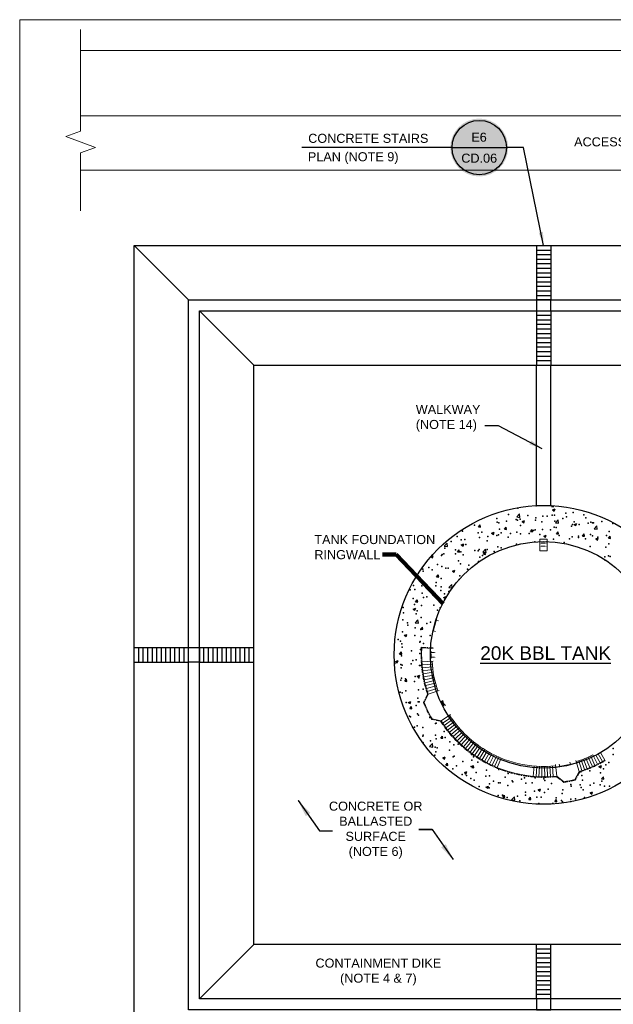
# Model space of a CAD drawing. Header units: feet. Extents: x -24674 to -17474, y 22058 to 26978.
# Tile 2 of 4: x -24674 to -22708, y 23716 to 26978. Entities that reach past the tile are written whole.
import ezdxf
from ezdxf.enums import TextEntityAlignment as Align

# ---------------------------------------------------------------- set-up
doc = ezdxf.new("R2010")
doc.units = ezdxf.units.FT
doc.header["$MEASUREMENT"] = 0
doc.linetypes.add('CENTER', pattern=[24, 15, -3, 3, -3])
doc.linetypes.add('HIDDEN', pattern=[0.375, 0.25, -0.125])
for name, color, linetype, lineweight in [('C-FUEL-BERM', 5, 'Continuous', 30), ('C-PVMT-CONC', 2, 'Continuous', 25), ('C-SITE-STRS', 5, 'Continuous', 30), ('G-ANNO-MASK', 1, 'Continuous', 0), ('G-ANNO-NOTE', 4, 'Continuous', 30), ('M-DETL LGHT', 3, 'Continuous', 0), ('M-DETL-LGHT', 3, 'Continuous', 0), ('M-FNCE', 4, 'BARBWIRE_1', 0), ('M-ROAD', 3, 'Continuous', 0)]:
    doc.layers.add(name, color=color, linetype=linetype, lineweight=lineweight)
doc.layers.add('G-ANNO-NPLT', color=2, linetype='Continuous', lineweight=0, plot=False)
doc.styles.add("AEC_AC_55Text-LeftTop_1_20'", font='arial.ttf', dxfattribs={"height": 30})
doc.styles.add("AEC_AC_56Text-LeftTop_1_30'", font='arial.ttf', dxfattribs={"height": 45})
doc.styles.add('Arial', font='arial.ttf')
doc.styles.add('Style-Arial', font='arial.ttf')
doc.styles.add('Style-romans', font='romans.shx')
doc.styles.add('TEXT', font='arial.ttf', dxfattribs={"height": 30})
doc.linetypes.add('BARBWIRE_1', pattern='A,12,-1.2,["X",Style-romans,S=0.9,R=0,X=-0.3,Y=-0.45],-1.2', length=14.4)
doc.dimstyles.new("AEC_AC_55_Notes_1_20'", dxfattribs={"dimtxt": 30, "dimasz": 45, "dimexe": 15, "dimexo": 15, "dimgap": 15, "dimtad": 1, "dimjust": 1, "dimdec": 3, "dimzin": 15, "dimdsep": 46, "dimlunit": 5, "dimtxsty": "AEC_AC_55Text-LeftTop_1_20'", "dimcen": 0.09, "dimclrd": 256, "dimclre": 256, "dimazin": 2, "dimtfac": 0.7, "dimtdec": 3, "dimtmove": 1, "dimatfit": 1, "dimfxl": 1, "dimfrac": 1, "dimtolj": 1, "dimtzin": 15, "dimlwd": 30, "dimlwe": 30, "dimarcsym": 0})
doc.dimstyles.new('ARIAL', dxfattribs={"dimtxt": 0.125, "dimasz": 0.125, "dimexe": 0.0625, "dimexo": 0.0625, "dimgap": 0.0625, "dimtad": 1, "dimtoh": 1, "dimdec": 4, "dimzin": 3, "dimdsep": 46, "dimlunit": 4, "dimtxsty": 'Arial', "dimcen": 0.0625, "dimclrd": 30, "dimclre": 30, "dimclrt": 256, "dimadec": 0, "dimazin": 0, "dimtfac": 1, "dimtdec": 4, "dimtmove": 2, "dimatfit": 3, "dimfxl": 1, "dimtolj": 1, "dimtzin": 0, "dimlwd": -1, "dimlwe": -1, "dimarcsym": 1})
doc.dimstyles.new('USACE ARROW DIM SET', dxfattribs={"dimtxt": 30, "dimasz": 56.4, "dimexe": 15, "dimexo": 15, "dimgap": 15, "dimtad": 1, "dimzin": 15, "dimdsep": 46, "dimtxsty": 'TEXT', "dimcen": 1.08, "dimclrd": 256, "dimclre": 256, "dimazin": 2, "dimtfac": 1, "dimtmove": 1, "dimatfit": 3, "dimfxl": 1, "dimfrac": 1, "dimtzin": 15, "dimlwd": 0, "dimlwe": -1, "dimarcsym": 0})

# ---------------------------------------------------------------- blocks, each defined once
blk = doc.blocks.new('*U107')
at = {"layer": 'C-SITE-STRS'}
for p, q in [((-24, 90, 0), (-24, -90, 0)), ((-24, 90, 0), (24, 90, 0)), ((-24, 75, 0), (24, 75, 0)), ((24, 90, 0), (24, -90, 0)), ((-24, 60, 0), (24, 60, 0)), ((-24, 45, 0), (24, 45, 0)), ((-24, 30, 0), (24, 30, 0)), ((-24, 15, 0), (24, 15, 0)), ((-24, 0, 0), (24, 0, 0)), ((-24, -15, 0), (24, -15, 0)), ((-24, -30, 0), (24, -30, 0)), ((-24, -45, 0), (24, -45, 0)), ((-24, -60, 0), (24, -60, 0)), ((-24, -75, 0), (24, -75, 0)), ((-24, -90, 0), (24, -90, 0))]:
    blk.add_line(p, q, dxfattribs=at)
blk = doc.blocks.new('*U118')
at = {"true_color": 0xffffff}
h = blk.add_hatch(color=7, dxfattribs=at)
h.dxf.hatch_style = 1
edge = h.paths.add_edge_path()
edge.add_arc((0, 0), 0.4, 0, 360)
blk.add_line((-0.375, 0), (0.375, 0))
blk.add_circle((0, 0), 0.375)
at = {"layer": 'G-ANNO-NOTE'}
blk.add_line((-0.375, 0), (-2.45, 0), dxfattribs=at)
at = {"style": 'Arial'}
blk.add_attdef('LEFTTITLE', text='', height=0.125, dxfattribs=at).set_placement((-2.352, 0.063), align=Align.BOTTOM_LEFT)
for tag, p in [('DETAIL_001', (-0.106, 0.08)), ('2REFSHEET_001', (-0.232, -0.209))]:
    blk.add_attdef(tag, p, '', height=0.125, dxfattribs=at)
blk.add_attdef('LEFTTITLE2', text='', height=0.125, dxfattribs=at).set_placement((-2.352, -0.062), align=Align.TOP_LEFT)
at = {"layer": 'G-ANNO-NOTE'}
blk.add_leader([(0.888, -1.353), (0.61, 0), (0.375, 0)], dimstyle='ARIAL', override={"dimscale": 1, "dimasz": 0.1875, "dimgap": 0.0625, "dimtad": 0, "dimclrd": 4}, dxfattribs=at)

msp = doc.modelspace()

# ---------------------------------------------------------------- linework, layer by layer
at = {"layer": 'C-FUEL-BERM'}
for p, q in [((-24114.735, 26049.965, 66.892), (-24294.735, 26229.965, 66.892)), ((-24078.735, 26013.965, 66.892), (-23898.735, 25833.965, 66.892)), ((-22962.735, 25368.383, 66.892), (-22962.735, 25833.965, 66.892)), ((-22914.735, 25368.383, 66.892), (-22914.735, 25833.965, 66.892)), ((-24078.735, 23733.965, 66.892), (-23898.735, 23913.965, 66.892))]:
    msp.add_line(p, q, dxfattribs=at)
for points in [[(-24294.735, 26229.965, 66.892), (-21582.735, 26229.965, 66.892), (-21582.735, 23517.965, 66.892), (-24294.735, 23517.965, 66.892)], [(-24114.735, 26049.965, 66.892), (-21762.735, 26049.965, 66.892), (-21762.735, 23697.965, 66.892), (-24114.735, 23697.965, 66.892)], [(-24078.735, 26013.965, 66.892), (-21798.735, 26013.965, 66.892), (-21798.735, 23733.965, 66.892), (-24078.735, 23733.965, 66.892)], [(-23898.735, 25833.965, 66.892), (-21978.735, 25833.965, 66.892), (-21978.735, 23913.965, 66.892), (-23898.735, 23913.965, 66.892)]]:
    msp.add_3dface(points, dxfattribs=at)
at = {"layer": 'C-PVMT-CONC'}
for p, q in [((-22912.992, 25365.314, 66.892), (-22910.6, 25368.164, 66.892)), ((-22912.992, 25365.314, 66.892), (-22905.819, 25364.687, 66.892)), ((-22909.183, 25354.471, 66.892), (-22900.781, 25357.696, 66.892)), ((-22909.183, 25354.471, 66.892), (-22903.214, 25350.444, 66.892)), ((-22905.819, 25364.687, 66.892), (-22906.414, 25367.908, 66.892)), ((-22903.214, 25350.444, 66.892), (-22900.781, 25357.696, 66.892)), ((-23027.822, 25331.14, 66.892), (-23018.475, 25340.881, 66.892)), ((-23027.822, 25331.139, 66.892), (-23017.149, 25329.484, 66.892)), ((-23017.149, 25329.484, 66.892), (-23018.475, 25340.881, 66.892)), ((-23010.01, 25315.767, 66.892), (-23001.608, 25318.992, 66.892)), ((-23010.01, 25315.767, 66.892), (-23004.041, 25311.741, 66.892)), ((-23004.041, 25311.741, 66.892), (-23001.608, 25318.992, 66.892)), ((-22899.753, 25311.277, 66.892), (-22890.406, 25321.018, 66.892)), ((-22889.08, 25309.622, 66.892), (-22890.406, 25321.018, 66.892)), ((-23154.555, 25297.642, 66.892), (-23148.77, 25304.537, 66.892)), ((-23154.555, 25297.642, 66.892), (-23147.383, 25297.015, 66.892)), ((-23147.383, 25297.015, 66.892), (-23148.77, 25304.537, 66.892)), ((-23068.484, 25290.112, 66.892), (-23062.699, 25297.006, 66.892)), ((-23068.484, 25290.112, 66.892), (-23061.312, 25289.484, 66.892)), ((-23061.312, 25289.484, 66.892), (-23062.699, 25297.006, 66.892)), ((-22982.413, 25282.582, 66.892), (-22976.628, 25289.476, 66.892)), ((-22982.413, 25282.582, 66.892), (-22975.24, 25281.954, 66.892)), ((-22975.24, 25281.954, 66.892), (-22976.628, 25289.476, 66.892)), ((-22899.753, 25311.277, 66.892), (-22889.08, 25309.622, 66.892)), ((-22896.342, 25275.051, 66.892), (-22890.557, 25281.946, 66.892)), ((-22889.169, 25274.424, 66.892), (-22890.557, 25281.946, 66.892)), ((-22837.555, 25306.156, 66.892), (-22829.152, 25309.382, 66.892)), ((-22837.555, 25306.156, 66.892), (-22831.585, 25302.13, 66.892)), ((-22831.585, 25302.13, 66.892), (-22829.152, 25309.382, 66.892)), ((-22771.684, 25291.415, 66.892), (-22762.337, 25301.156, 66.892)), ((-22771.684, 25291.415, 66.892), (-22761.011, 25289.759, 66.892)), ((-22761.011, 25289.759, 66.892), (-22762.337, 25301.156, 66.892)), ((-23110.837, 25277.063, 66.892), (-23102.435, 25280.288, 66.892)), ((-23110.837, 25277.063, 66.892), (-23104.868, 25273.037, 66.892)), ((-23104.868, 25273.037, 66.892), (-23102.435, 25280.288, 66.892)), ((-22938.381, 25267.453, 66.892), (-22929.979, 25270.678, 66.892)), ((-22938.381, 25267.453, 66.892), (-22932.412, 25263.426, 66.892)), ((-22932.412, 25263.426, 66.892), (-22929.979, 25270.678, 66.892)), ((-22896.342, 25275.051, 66.892), (-22889.169, 25274.424, 66.892)), ((-22810.271, 25267.521, 66.892), (-22804.485, 25274.416, 66.892)), ((-22810.271, 25267.521, 66.892), (-22803.098, 25266.894, 66.892)), ((-22803.098, 25266.894, 66.892), (-22804.485, 25274.416, 66.892)), ((-22765.926, 25257.842, 66.892), (-22757.523, 25261.067, 66.892)), ((-22765.926, 25257.842, 66.892), (-22759.957, 25253.816, 66.892)), ((-22759.957, 25253.816, 66.892), (-22757.523, 25261.067, 66.892)), ((-22724.199, 25259.991, 66.892), (-22718.414, 25266.885, 66.892)), ((-22724.199, 25259.991, 66.892), (-22717.027, 25259.363, 66.892)), ((-22717.027, 25259.363, 66.892), (-22718.414, 25266.885, 66.892)), ((-23268.05, 25234.108, 66.892), (-23258.703, 25243.849, 66.892)), ((-23268.05, 25234.108, 66.892), (-23257.378, 25232.452, 66.892)), ((-23257.378, 25232.452, 66.892), (-23258.703, 25243.849, 66.892)), ((-23223.977, 25214.909, 66.892), (-23218.191, 25221.804, 66.892)), ((-23216.804, 25214.282, 66.892), (-23218.191, 25221.804, 66.892)), ((-23211.663, 25238.359, 66.892), (-23203.261, 25241.585, 66.892)), ((-23211.663, 25238.359, 66.892), (-23205.694, 25234.333, 66.892)), ((-23205.694, 25234.333, 66.892), (-23203.261, 25241.585, 66.892)), ((-23139.981, 25214.245, 66.892), (-23130.634, 25223.986, 66.892)), ((-23129.309, 25212.59, 66.892), (-23130.635, 25223.986, 66.892)), ((-23311.864, 25199.233, 66.892), (-23306.521, 25195.629, 66.892)), ((-23310.993, 25200.23, 66.892), (-23304.088, 25202.881, 66.892)), ((-23306.521, 25195.629, 66.892), (-23304.088, 25202.881, 66.892)), ((-23223.977, 25214.909, 66.892), (-23216.804, 25214.282, 66.892)), ((-23139.981, 25214.245, 66.892), (-23129.309, 25212.59, 66.892)), ((-23137.905, 25207.379, 66.892), (-23132.12, 25214.274, 66.892)), ((-23137.905, 25207.379, 66.892), (-23130.733, 25206.752, 66.892)), ((-23130.733, 25206.752, 66.892), (-23132.12, 25214.274, 66.892)), ((-23240.861, 25151.341, 66.892), (-23232.459, 25154.567, 66.892)), ((-23240.861, 25151.341, 66.892), (-23234.892, 25147.315, 66.892)), ((-23234.892, 25147.315, 66.892), (-23232.459, 25154.567, 66.892)), ((-23293.398, 25132.177, 66.892), (-23287.612, 25139.071, 66.892)), ((-23293.398, 25132.177, 66.892), (-23286.225, 25131.549, 66.892)), ((-23286.225, 25131.549, 66.892), (-23287.612, 25139.071, 66.892)), ((-23370.675, 25115.735, 66.892), (-23369.537, 25115.558, 66.892)), ((-23369.537, 25115.558, 66.892), (-23369.749, 25117.382, 66.892)), ((-23341.688, 25112.638, 66.892), (-23333.286, 25115.863, 66.892)), ((-23341.688, 25112.638, 66.892), (-23335.719, 25108.611, 66.892)), ((-23335.719, 25108.611, 66.892), (-23333.286, 25115.863, 66.892)), ((-23252.141, 25097.351, 66.892), (-23241.468, 25095.696, 66.892)), ((-23252.14, 25097.351, 66.892), (-23242.794, 25107.092, 66.892)), ((-23241.468, 25095.696, 66.892), (-23242.794, 25107.092, 66.892)), ((-23362.819, 25049.444, 66.892), (-23357.034, 25056.338, 66.892)), ((-23355.646, 25048.816, 66.892), (-23357.034, 25056.338, 66.892)), ((-23270.059, 25064.323, 66.892), (-23261.657, 25067.549, 66.892)), ((-23270.059, 25064.323, 66.892), (-23264.145, 25060.334, 66.892)), ((-23264.145, 25060.334, 66.892), (-23264.09, 25060.297, 66.892)), ((-23264.09, 25060.297, 66.892), (-23263.983, 25060.616, 66.892)), ((-23263.983, 25060.616, 66.892), (-23261.657, 25067.549, 66.892)), ((-23370.886, 25025.62, 66.892), (-23362.484, 25028.845, 66.892)), ((-23370.886, 25025.62, 66.892), (-23364.917, 25021.593, 66.892)), ((-23364.917, 25021.593, 66.892), (-23362.484, 25028.845, 66.892)), ((-23362.819, 25049.444, 66.892), (-23355.646, 25048.816, 66.892)), ((-23276.747, 25041.914, 66.892), (-23270.962, 25048.808, 66.892)), ((-23276.747, 25041.914, 66.892), (-23274.138, 25041.685, 66.892)), ((-23270.837, 25048.129, 66.892), (-23270.962, 25048.808, 66.892)), ((-23364.3, 24980.457, 66.892), (-23354.953, 24990.198, 66.892)), ((-23353.628, 24978.802, 66.892), (-23354.953, 24990.198, 66.892)), ((-23425.088, 24966.085, 66.892), (-23425.067, 24966.083, 66.892)), ((-23425.067, 24966.083, 66.892), (-23425.077, 24966.139, 66.892)), ((-23364.3, 24980.457, 66.892), (-23353.628, 24978.802, 66.892)), ((-23346.168, 24959.181, 66.892), (-23340.383, 24966.075, 66.892)), ((-23346.168, 24959.181, 66.892), (-23338.996, 24958.553, 66.892)), ((-23338.996, 24958.553, 66.892), (-23340.383, 24966.075, 66.892)), ((-23299.257, 24977.305, 66.892), (-23299.21, 24977.323, 66.892)), ((-23299.257, 24977.305, 66.892), (-23299.222, 24977.282, 66.892)), ((-23400.084, 24938.602, 66.892), (-23391.681, 24941.827, 66.892)), ((-23400.084, 24938.602, 66.892), (-23394.115, 24934.575, 66.892)), ((-23394.115, 24934.575, 66.892), (-23391.681, 24941.827, 66.892)), ((-23415.59, 24876.448, 66.892), (-23409.804, 24883.342, 66.892)), ((-23415.59, 24876.448, 66.892), (-23408.417, 24875.82, 66.892)), ((-23408.417, 24875.82, 66.892), (-23409.804, 24883.342, 66.892)), ((-23429.281, 24851.584, 66.892), (-23420.879, 24854.809, 66.892)), ((-23429.281, 24851.584, 66.892), (-23423.312, 24847.557, 66.892)), ((-23423.312, 24847.557, 66.892), (-23420.879, 24854.809, 66.892)), ((-23398.939, 24786.185, 66.892), (-23393.154, 24793.079, 66.892)), ((-23391.767, 24785.557, 66.892), (-23393.154, 24793.079, 66.892)), ((-23357.653, 24803.269, 66.892), (-23349.25, 24806.495, 66.892)), ((-23357.653, 24803.269, 66.892), (-23351.684, 24799.243, 66.892)), ((-23351.684, 24799.243, 66.892), (-23349.25, 24806.495, 66.892)), ((-23398.939, 24786.185, 66.892), (-23391.767, 24785.557, 66.892)), ((-23386.85, 24716.251, 66.892), (-23378.448, 24719.477, 66.892)), ((-23386.85, 24716.251, 66.892), (-23380.881, 24712.225, 66.892)), ((-23382.289, 24695.922, 66.892), (-23376.504, 24702.816, 66.892)), ((-23382.289, 24695.922, 66.892), (-23375.117, 24695.294, 66.892)), ((-23380.881, 24712.225, 66.892), (-23378.448, 24719.477, 66.892)), ((-23375.117, 24695.294, 66.892), (-23376.504, 24702.816, 66.892)), ((-23309.393, 24664.005, 66.892), (-23309.253, 24663.911, 66.892)), ((-23279.568, 24598.129, 66.892), (-23273.783, 24605.023, 66.892)), ((-23279.568, 24598.129, 66.892), (-23272.395, 24597.501, 66.892)), ((-23272.395, 24597.501, 66.892), (-23273.783, 24605.023, 66.892)), ((-23339.149, 24582.942, 66.892), (-23336.017, 24584.144, 66.892)), ((-23337.278, 24580.386, 66.892), (-23336.017, 24584.144, 66.892)), ((-23316.572, 24570.187, 66.892), (-23305.899, 24568.532, 66.892)), ((-23316.571, 24570.187, 66.892), (-23307.225, 24579.928, 66.892)), ((-23305.899, 24568.532, 66.892), (-23307.225, 24579.928, 66.892)), ((-23272.791, 24532.605, 66.892), (-23264.388, 24535.83, 66.892)), ((-23272.791, 24532.605, 66.892), (-23266.822, 24528.579, 66.892)), ((-23266.822, 24528.579, 66.892), (-23264.388, 24535.83, 66.892)), ((-23262.918, 24507.865, 66.892), (-23257.133, 24514.76, 66.892)), ((-23262.918, 24507.865, 66.892), (-23255.745, 24507.238, 66.892)), ((-23255.745, 24507.238, 66.892), (-23257.133, 24514.76, 66.892)), ((-23176.846, 24500.335, 66.892), (-23171.061, 24507.23, 66.892)), ((-23176.846, 24500.335, 66.892), (-23169.674, 24499.708, 66.892)), ((-23169.674, 24499.708, 66.892), (-23171.061, 24507.23, 66.892)), ((-22755.424, 24503.773, 66.892), (-22747.022, 24506.999, 66.892)), ((-22755.424, 24503.773, 66.892), (-22749.455, 24499.747, 66.892)), ((-22749.455, 24499.747, 66.892), (-22747.022, 24506.999, 66.892)), ((-23201.162, 24484.291, 66.892), (-23192.76, 24487.516, 66.892)), ((-23201.162, 24484.291, 66.892), (-23195.193, 24480.264, 66.892)), ((-23195.193, 24480.264, 66.892), (-23192.76, 24487.516, 66.892)), ((-22746.49, 24462.684, 66.892), (-22740.705, 24469.578, 66.892)), ((-22739.318, 24462.056, 66.892), (-22740.705, 24469.578, 66.892)), ((-23129.533, 24435.976, 66.892), (-23121.131, 24439.202, 66.892)), ((-23129.533, 24435.976, 66.892), (-23123.564, 24431.95, 66.892)), ((-23123.564, 24431.95, 66.892), (-23121.131, 24439.202, 66.892)), ((-22746.49, 24462.684, 66.892), (-22739.318, 24462.056, 66.892)), ((-23074.125, 24402.542, 66.892), (-23068.34, 24409.436, 66.892)), ((-23074.125, 24402.542, 66.892), (-23066.952, 24401.914, 66.892)), ((-23066.952, 24401.914, 66.892), (-23068.34, 24409.436, 66.892)), ((-23044.524, 24393.706, 66.892), (-23035.177, 24403.447, 66.892)), ((-23033.852, 24392.05, 66.892), (-23035.178, 24403.447, 66.892)), ((-22988.054, 24395.012, 66.892), (-22982.269, 24401.906, 66.892)), ((-22980.881, 24394.384, 66.892), (-22982.269, 24401.906, 66.892)), ((-22957.077, 24426.366, 66.892), (-22948.675, 24429.591, 66.892)), ((-22957.077, 24426.366, 66.892), (-22951.108, 24422.34, 66.892)), ((-22951.108, 24422.34, 66.892), (-22948.675, 24429.591, 66.892)), ((-22784.622, 24416.755, 66.892), (-22776.22, 24419.981, 66.892)), ((-22784.622, 24416.755, 66.892), (-22778.653, 24412.729, 66.892)), ((-22778.653, 24412.729, 66.892), (-22776.22, 24419.981, 66.892)), ((-23044.524, 24393.706, 66.892), (-23033.852, 24392.05, 66.892)), ((-22988.054, 24395.012, 66.892), (-22980.881, 24394.384, 66.892)), ((-22910.784, 24379.755, 66.892), (-22907.108, 24383.585, 66.892)), ((-22906.692, 24380.003, 66.892), (-22907.109, 24383.584, 66.892)), ((-22901.983, 24387.481, 66.892), (-22896.198, 24394.376, 66.892)), ((-22901.983, 24387.481, 66.892), (-22894.81, 24386.854, 66.892)), ((-22894.81, 24386.854, 66.892), (-22896.198, 24394.376, 66.892))]:
    msp.add_line(p, q, dxfattribs=at)
for radius in [495, 375]:
    msp.add_circle((-22938.735, 24873.965, 66.892), radius, dxfattribs=at)
for p in [(-23024.097, 25360.122, 66.892), (-22963.485, 25367.804, 66.892), (-23094.1, 25325.341, 66.892), (-23062.001, 25317.131, 66.892), (-23055.343, 25338.753, 66.892), (-23030.041, 25322.634, 66.892), (-23025.557, 25320.174, 66.892), (-23016.553, 25323.114, 66.892), (-22991.284, 25336.047, 66.892), (-22965.983, 25319.928, 66.892), (-22964.944, 25327.857, 66.892), (-22940.767, 25333.091, 66.892), (-22927.226, 25333.34, 66.892), (-22910.727, 25337.046, 66.892), (-22902.617, 25336.854, 66.892), (-22901.924, 25317.221, 66.892), (-22875.02, 25326.071, 66.892), (-22865.279, 25343.03, 66.892), (-22863.167, 25330.634, 66.892), (-22841.005, 25345.303, 66.892), (-22837.865, 25314.515, 66.892), (-22805.038, 25338.083, 66.892), (-22799.108, 25327.927, 66.892), (-22745.572, 25315.616, 66.892), (-23207.335, 25283.17, 66.892), (-23167.828, 25303.198, 66.892), (-23149.495, 25302.728, 66.892), (-23092.042, 25313.176, 66.892), (-23087.169, 25311.725, 66.892), (-23084.967, 25290.033, 66.892), (-23014.985, 25302.045, 66.892), (-22972.336, 25285.762, 66.892), (-22966.403, 25287.909, 66.892), (-22945.003, 25314.058, 66.892), (-22942.295, 25289.717, 66.892), (-22916.249, 25287.71, 66.892), (-22904.077, 25296.907, 66.892), (-22896.847, 25295.7, 66.892), (-22846.266, 25299.723, 66.892), (-22842.464, 25305.356, 66.892), (-22821.061, 25305.678, 66.892), (-22791.02, 25309.633, 66.892), (-22781.851, 25313.038, 66.892), (-22776.284, 25311.735, 66.892), (-22773.807, 25311.808, 66.892), (-22720.984, 25282.088, 66.892), (-22709.748, 25309.102, 66.892), (-23244.844, 25249.886, 66.892), (-23224.932, 25266.008, 66.892), (-23211.567, 25255.099, 66.892), (-23199.396, 25255.869, 66.892), (-23154.95, 25278.02, 66.892), (-23150.955, 25262.781, 66.892), (-23143.276, 25280.463, 66.892), (-23126.196, 25251.672, 66.892), (-23123.61, 25265.846, 66.892), (-23093.57, 25269.801, 66.892), (-23088.628, 25271.778, 66.892), (-23079.217, 25277.756, 66.892), (-23056.213, 25263.685, 66.892), (-23048.122, 25275.785, 66.892), (-23027.016, 25280.227, 66.892), (-23015.159, 25275.05, 66.892), (-22986.231, 25275.697, 66.892), (-22951.1, 25272.343, 66.892), (-22905.536, 25256.959, 66.892), (-22887.041, 25269.637, 66.892), (-22852.629, 25258.348, 66.892), (-22843.923, 25265.409, 66.892), (-22822.983, 25266.93, 66.892), (-22822.589, 25262.303, 66.892), (-22800.437, 25257.728, 66.892), (-22783.31, 25273.091, 66.892), (-22777.141, 25268.287, 66.892), (-22758.924, 25264.223, 66.892), (-22730.455, 25269.741, 66.892), (-23266.16, 25227.647, 66.892), (-23230.703, 25221.85, 66.892), (-23196.178, 25239.66, 66.892), (-23166.644, 25219.144, 66.892), (-23155.179, 25218.517, 66.892), (-23152.414, 25222.834, 66.892), (-23125.138, 25222.472, 66.892), (-23102.585, 25216.437, 66.892), (-23090.087, 25231.831, 66.892), (-23079.69, 25228.455, 66.892), (-23028.475, 25240.28, 66.892), (-22967.862, 25247.962, 66.892), (-22928.415, 25248.371, 66.892), (-22870.42, 25245.715, 66.892), (-22784.77, 25233.144, 66.892), (-22732.923, 25230.935, 66.892), (-22722.443, 25242.141, 66.892), (-23306.453, 25198.601, 66.892), (-23276.413, 25202.556, 66.892), (-23274.639, 25206.702, 66.892), (-23269.46, 25208.438, 66.892), (-23230.965, 25208.54, 66.892), (-23220.331, 25185.652, 66.892), (-23213.027, 25215.151, 66.892), (-23205.401, 25205.731, 66.892), (-23150.349, 25197.665, 66.892), (-23141.342, 25203.025, 66.892), (-22735.409, 25198.141, 66.892), (-22734.451, 25187.56, 66.892), (-22723.902, 25202.193, 66.892), (-22718.233, 25200.197, 66.892), (-23338.425, 25157.758, 66.892), (-23338.022, 25151.272, 66.892), (-23318.636, 25163.56, 66.892), (-23307.981, 25155.227, 66.892), (-23290.314, 25173.64, 66.892), (-23276.098, 25166.755, 66.892), (-23262.533, 25161.21, 66.892), (-23254.577, 25160.853, 66.892), (-23214.486, 25175.204, 66.892), (-23190.518, 25158.146, 66.892), (-23186.747, 25171.188, 66.892), (-23153.873, 25182.886, 66.892), (-23277.557, 25126.808, 66.892), (-23218.315, 25123.858, 66.892), (-23215.945, 25135.257, 66.892), (-23380.761, 25088.828, 66.892), (-23369.59, 25103.942, 66.892), (-23365.25, 25090.028, 66.892), (-23342.004, 25102.24, 66.892), (-23339.884, 25117.81, 66.892), (-23339.549, 25107.897, 66.892), (-23316.702, 25086.121, 66.892), (-23295.268, 25102.04, 66.892), (-23294.101, 25113.881, 66.892), (-23279.016, 25086.86, 66.892), (-23277.945, 25099.534, 66.892), (-23371.118, 25060.568, 66.892), (-23341.343, 25077.863, 66.892), (-23336.497, 25063.68, 66.892), (-23325.67, 25066.551, 66.892), (-23266.514, 25075.692, 66.892), (-23252.643, 25083.415, 66.892), (-23403.415, 25030.234, 66.892), (-23365.878, 25041.243, 66.892), (-23342.802, 25037.916, 66.892), (-23301.819, 25038.537, 66.892), (-23290.667, 25021.685, 66.892), (-23281.452, 25029.199, 66.892), (-23280.476, 25046.913, 66.892), (-23404.874, 24990.286, 66.892), (-23402.686, 25013.239, 66.892), (-23360.65, 25009.672, 66.892), (-23357.238, 25019.222, 66.892), (-23344.261, 24997.969, 66.892), (-23389.246, 24979.924, 66.892), (-23388.807, 24971.892, 66.892), (-23363.945, 24963.805, 66.892), (-23345.72, 24958.021, 66.892), (-23325.188, 24977.217, 66.892), (-23313.02, 24981.87, 66.892), (-23420.375, 24924.563, 66.892), (-23406.333, 24950.339, 66.892), (-23365.604, 24938.073, 66.892), (-23344.589, 24934.54, 66.892), (-23314.548, 24938.495, 66.892), (-23413.121, 24918.927, 66.892), (-23407.792, 24910.392, 66.892), (-23406.833, 24899.712, 66.892), (-23349.062, 24916.22, 66.892), (-23347.18, 24918.074, 66.892), (-23346.116, 24891.166, 66.892), (-23336.85, 24911.725, 66.892), (-23409.252, 24870.445, 66.892), (-23376.157, 24887.211, 66.892), (-23361.004, 24857.717, 66.892), (-23348.639, 24878.127, 66.892), (-23430.986, 24845.705, 66.892), (-23411.187, 24841.488, 66.892), (-23410.711, 24830.497, 66.892), (-23407.726, 24839.882, 66.892), (-23377.685, 24843.837, 66.892), (-23372.43, 24854.901, 66.892), (-23350.098, 24838.18, 66.892), (-23347.128, 24838.782, 66.892), (-23409.253, 24796.507, 66.892), (-23396.304, 24793.904, 66.892), (-23363.805, 24802.491, 66.892), (-23351.557, 24798.232, 66.892), (-23412.17, 24790.55, 66.892), (-23365.958, 24786.118, 66.892), (-23337.204, 24759.77, 66.892), (-23413.629, 24750.603, 66.892), (-23407.187, 24747.757, 66.892), (-23395.374, 24755.161, 66.892), (-23355.614, 24729.878, 66.892), (-23353.016, 24758.285, 66.892), (-23394.371, 24716.465, 66.892), (-23361.358, 24705.762, 66.892), (-23354.476, 24718.338, 66.892), (-23351.156, 24717.809, 66.892), (-23382.724, 24670.48, 66.892), (-23379.488, 24668.88, 66.892), (-23355.935, 24678.39, 66.892), (-23352.683, 24674.435, 66.892), (-23315.429, 24666.174, 66.892), (-23366.312, 24634.163, 66.892), (-23357.394, 24638.443, 66.892), (-23338.804, 24633.089, 66.892), (-23296.33, 24646.175, 66.892), (-23295.067, 24647.44, 66.892), (-23338.797, 24604.854, 66.892), (-23337.558, 24607.815, 66.892), (-23296.527, 24607.493, 66.892), (-23274.739, 24602.148, 66.892), (-23267.576, 24619.827, 66.892), (-23264.545, 24599.692, 66.892), (-23313.496, 24588.735, 66.892), (-23297.986, 24567.546, 66.892), (-23294.586, 24595.737, 66.892), (-23291.729, 24565.82, 66.892), (-23249.437, 24586.029, 66.892), (-23236.373, 24575.995, 66.892), (-23221.747, 24577.833, 66.892), (-22708.071, 24563.973, 66.892), (-23298.613, 24541.151, 66.892), (-23296.114, 24552.362, 66.892), (-23250.666, 24558.345, 66.892), (-23237.833, 24536.048, 66.892), (-23234.554, 24538.444, 66.892), (-23177.22, 24543.73, 66.892), (-23170.495, 24535.738, 66.892), (-22708.704, 24543.349, 66.892), (-23226.701, 24506.233, 66.892), (-23206.448, 24520.993, 66.892), (-23178.679, 24503.783, 66.892), (-23176.408, 24524.948, 66.892), (-23156.719, 24518.246, 66.892), (-22732.224, 24509.966, 66.892), (-22722.085, 24516.792, 66.892), (-23239.292, 24496.101, 66.892), (-23207.976, 24477.619, 66.892), (-23197.947, 24479.885, 66.892), (-23193.864, 24474.418, 66.892), (-23162.528, 24483.602, 66.892), (-23129.805, 24471.712, 66.892), (-23127.965, 24491.897, 66.892), (-23117.812, 24472.833, 66.892), (-23086.742, 24493.58, 66.892), (-23065.746, 24469.005, 66.892), (-23056.199, 24481.282, 66.892), (-23001.688, 24466.298, 66.892), (-22967.036, 24466.166, 66.892), (-22936.995, 24470.121, 66.892), (-22815.761, 24486.082, 66.892), (-22812.494, 24474.146, 66.892), (-22785.72, 24490.037, 66.892), (-22750.168, 24483.143, 66.892), (-22740.272, 24496.02, 66.892), (-23180.138, 24463.836, 66.892), (-23168.562, 24458.299, 66.892), (-23152.118, 24437.89, 66.892), (-23118.31, 24446.25, 66.892), (-23104.503, 24455.593, 66.892), (-23088.27, 24450.205, 66.892), (-23082.136, 24449.903, 66.892), (-23057.659, 24441.335, 66.892), (-23042.822, 24456.189, 66.892), (-23040.444, 24452.886, 66.892), (-23012.153, 24461.915, 66.892), (-22997.046, 24449.017, 66.892), (-22976.386, 24450.179, 66.892), (-22937.629, 24463.592, 66.892), (-22934.719, 24458.014, 66.892), (-22912.327, 24447.473, 66.892), (-22848.268, 24444.766, 66.892), (-22847.329, 24438.752, 66.892), (-22817.289, 24442.707, 66.892), (-22813.953, 24434.198, 66.892), (-22809.511, 24458.179, 66.892), (-22784.21, 24442.06, 66.892), (-22771.841, 24448.691, 66.892), (-22751.627, 24443.195, 66.892), (-22745.453, 24455.472, 66.892), (-22737.179, 24438.366, 66.892), (-22720.151, 24439.353, 66.892), (-23119.271, 24432.885, 66.892), (-23089.62, 24408.008, 66.892), (-23074.39, 24408.859, 66.892), (-23059.118, 24401.387, 66.892), (-23025.562, 24405.301, 66.892), (-22998.604, 24418.837, 66.892), (-22998.505, 24409.07, 66.892), (-22968.563, 24422.792, 66.892), (-22961.503, 24402.595, 66.892), (-22947.126, 24402.328, 66.892), (-22936.179, 24418.067, 66.892), (-22923.115, 24428.775, 66.892), (-22877.143, 24414.341, 66.892), (-22874.566, 24426.516, 66.892), (-22807.161, 24426.354, 66.892), (-22803.409, 24401.361, 66.892), (-23017.108, 24390.316, 66.892), (-22954.684, 24381.446, 66.892), (-22897.444, 24399.888, 66.892), (-22878.898, 24391.423, 66.892), (-22876.025, 24386.569, 66.892), (-22848.857, 24395.378, 66.892), (-22848.389, 24387.993, 66.892), (-22833.386, 24397.182, 66.892)]:
    msp.add_point(p, dxfattribs=at)
at = {"layer": 'C-SITE-STRS'}
for points in [[(-22914.735, 26049.965, 66.892), (-22962.735, 26049.965, 66.892), (-22962.735, 26013.965, 66.892), (-22914.735, 26013.965, 66.892)], [(-24114.735, 24897.965, 66.892), (-24078.735, 24897.965, 66.892), (-24078.735, 24849.965, 66.892), (-24114.735, 24849.965, 66.892)], [(-22914.735, 23733.965, 66.892), (-22962.735, 23733.965, 66.892), (-22962.735, 23697.965, 66.892), (-22914.735, 23697.965, 66.892)]]:
    msp.add_3dface(points, dxfattribs=at)
at = {"layer": 'G-ANNO-MASK', "linetype": 'Continuous', "ltscale": 3, "flags": 128}
msp.add_lwpolyline([(-24472.254, 26345.348), (-24472.254, 26537.155), (-24422.799, 26555.155), (-24521.708, 26591.155), (-24472.254, 26609.155), (-24472.254, 26945.593)], dxfattribs=at)
at = {"layer": 'G-ANNO-NOTE'}
for p, q in [((-23148.685, 24846.489), (-22716.088, 24846.489)), ((-23751.666, 24390.834, 66.892), (-23681.492, 24291.383, 66.892)), ((-23681.492, 24291.383, 66.892), (-23638.052, 24291.383, 66.892)), ((-23681.492, 24291.383, 66.892), (-23638.052, 24291.383, 66.892)), ((-23351.708, 24294.801, 66.892), (-23308.268, 24294.801, 66.892)), ((-23308.268, 24294.801, 66.892), (-23351.708, 24294.801, 66.892)), ((-23308.268, 24294.801, 66.892), (-23238.094, 24195.35, 66.892))]:
    msp.add_line(p, q, dxfattribs=at)
at = {"layer": 'G-ANNO-NPLT'}
msp.add_3dface([(-24674.191, 22058.229, 66.892), (-17474.191, 22058.229, 66.892), (-17474.191, 26978.229, 66.892), (-24674.191, 26978.229, 66.892)], dxfattribs=at)
at = {"layer": 'M-DETL LGHT'}
for p, q in [((-22950.724, 25218.719, 66.892), (-22950.704, 25256.971, 66.892)), ((-22926.704, 25256.959, 66.892), (-22950.704, 25256.971, 66.892)), ((-22926.724, 25218.707, 66.892), (-22926.704, 25256.959, 66.892)), ((-22926.724, 25218.707, 66.892), (-22950.724, 25218.719, 66.892)), ((-23305.25, 24951.136, 66.892), (-23294.478, 24991.339, 66.892)), ((-23304.257, 24950.979, 66.892), (-23293.512, 24991.081, 66.892)), ((-23287.085, 24986.253, 66.892), (-23294.288, 24988.183, 66.892)), ((-23296.431, 24951.487, 66.892), (-23303.606, 24953.409, 66.892)), ((-23307.412, 24806.465, 66.892), (-23307.412, 24797.465, 66.892)), ((-23306.412, 24806.465, 66.892), (-23307.412, 24806.465, 66.892)), ((-23306.412, 24797.465, 66.892), (-23307.412, 24797.465, 66.892)), ((-23306.412, 24806.465, 66.892), (-23306.412, 24797.465, 66.892)), ((-23302.101, 24804.215, 66.892), (-23306.412, 24804.215, 66.892)), ((-23301.208, 24799.715, 66.892), (-23306.412, 24799.715, 66.892)), ((-23304.77, 24789.828, 66.892), (-23304.77, 24794.022, 66.892)), ((-23304.77, 24791.925, 66.892), (-23299.525, 24791.925, 66.892)), ((-23272.042, 24722.834, 66.892), (-23277.447, 24720.222, 66.892)), ((-23277.447, 24720.222, 66.892), (-23269.613, 24704.016, 66.892)), ((-23277.447, 24720.222, 66.892), (-23264.208, 24706.628, 66.892)), ((-23272.042, 24722.834, 66.892), (-23269.613, 24704.016, 66.892)), ((-22847.423, 24511.733, 66.892), (-22888.176, 24503.811, 66.892)), ((-22888.176, 24503.811, 66.892), (-22887.985, 24502.829, 66.892)), ((-22847.129, 24510.771, 66.892), (-22887.985, 24502.829, 66.892)), ((-22886.651, 24511.69, 66.892), (-22885.231, 24504.384, 66.892)), ((-22851.313, 24518.559, 66.892), (-22849.893, 24511.253, 66.892)), ((-22847.319, 24511.753, 66.892), (-22847.129, 24510.771, 66.892))]:
    msp.add_line(p, q, dxfattribs=at)
at = {"layer": 'M-DETL LGHT', "linetype": 'HIDDEN'}
for p, q in [((-22926.716, 25233.959, 66.892), (-22950.716, 25233.971, 66.892)), ((-22926.711, 25243.959, 66.892), (-22950.711, 25243.971, 66.892)), ((-23311.554, 24885.09, 66.892), (-23312.735, 24885.09, 66.892)), ((-23311.554, 24862.84, 66.892), (-23312.735, 24862.84, 66.892)), ((-23311.554, 24862.84, 66.892), (-23311.554, 24885.09, 66.892)), ((-23297.044, 24881.965, 66.892), (-23311.554, 24881.965, 66.892)), ((-23297.044, 24865.965, 66.892), (-23311.554, 24865.965, 66.892))]:
    msp.add_line(p, q, dxfattribs=at)
at = {"layer": 'M-DETL LGHT', "elevation": 66.892, "flags": 128}
for points in [[(-23294.412, 24991.584), (-23293.446, 24991.325)], [(-23305.249, 24951.14), (-23304.283, 24950.881)]]:
    msp.add_lwpolyline(points, dxfattribs=at)
at = {"layer": 'M-DETL-LGHT', "linetype": 'CENTER'}
for p, q in [((-23303.988, 24897.341, 66.892), (-23343.92, 24899.674, 66.892)), ((-23323.151, 24743.35, 66.892), (-23336.435, 24716.284, 66.892)), ((-23279.789, 24653.696, 66.892), (-23309.493, 24660.151, 66.892)), ((-22895.883, 24470.232, 66.892), (-22872.201, 24451.176, 66.892)), ((-22819.118, 24485.986, 66.892), (-22833.382, 24459.142, 66.892))]:
    msp.add_line(p, q, dxfattribs=at)
at = {"layer": 'M-DETL-LGHT'}
for p, q in [((-23304.11, 24895.345, 66.892), (-23342.045, 24897.561, 66.892)), ((-23304.112, 24852.615, 66.892), (-23342.047, 24850.398, 66.892)), ((-23320.991, 24743.212, 66.892), (-23334.248, 24716.2, 66.892)), ((-23278.556, 24655.475, 66.892), (-23308.201, 24661.917, 66.892)), ((-23246.592, 24676.026, 66.892), (-23278.556, 24655.475, 66.892)), ((-22798.392, 24531.614, 66.892), (-22785.495, 24500.155, 66.892)), ((-22790.553, 24534.934, 66.892), (-22776.936, 24503.779, 66.892)), ((-22782.793, 24538.432, 66.892), (-22768.463, 24507.6, 66.892)), ((-22775.115, 24542.109, 66.892), (-22760.08, 24511.614, 66.892)), ((-22765.21, 24541.528, 66.892), (-22751.791, 24515.82, 66.892)), ((-22757.609, 24545.608, 66.892), (-22743.602, 24520.215, 66.892)), ((-22750.103, 24549.862, 66.892), (-22734.509, 24523.069, 66.892)), ((-22899.362, 24510.089, 66.892), (-22895.274, 24472.309, 66.892)), ((-22831.618, 24523.991, 66.892), (-22820.495, 24487.649, 66.892)), ((-22822.336, 24522.751, 66.892), (-22811.639, 24490.473, 66.892)), ((-22814.288, 24525.521, 66.892), (-22802.851, 24493.5, 66.892)), ((-22806.305, 24528.476, 66.892), (-22794.135, 24496.727, 66.892)), ((-22895.274, 24472.309, 66.892), (-22871.638, 24453.29, 66.892)), ((-22820.496, 24487.654, 66.892), (-22834.731, 24460.864, 66.892))]:
    msp.add_line(p, q, dxfattribs=at)
at = {"layer": 'M-DETL-LGHT', "elevation": 66.892, "flags": 128}
for points in [[(-23307.461, 24843.281), (-23341.344, 24840.462)], [(-23306.592, 24834.201), (-23340.395, 24830.546)], [(-23305.5, 24825.144), (-23339.203, 24820.657)], [(-23304.185, 24816.117), (-23337.767, 24810.801)], [(-23302.648, 24807.125), (-23336.088, 24800.983)], [(-23300.889, 24798.173), (-23334.168, 24791.209)], [(-23298.911, 24789.268), (-23332.008, 24781.485)], [(-23296.713, 24780.414), (-23329.608, 24771.818)], [(-23294.298, 24771.617), (-23326.971, 24762.212)], [(-23291.667, 24762.883), (-23324.098, 24752.675)], [(-23285.036, 24755.51), (-23320.991, 24743.212)], [(-23245.146, 24666.57), (-23273.302, 24647.512)], [(-23240.2, 24659.444), (-23267.902, 24639.731)], [(-23235.088, 24652.436), (-23262.32, 24632.079)], [(-23229.813, 24645.549), (-23256.56, 24624.559)], [(-23224.378, 24638.788), (-23250.626, 24617.177)], [(-23218.786, 24632.156), (-23244.52, 24609.936)], [(-23213.04, 24625.657), (-23238.247, 24602.84)], [(-23207.144, 24619.295), (-23231.808, 24595.893)], [(-23201.1, 24613.072), (-23225.209, 24589.098)], [(-23194.911, 24606.993), (-23218.452, 24582.461)], [(-23188.582, 24601.061), (-23211.541, 24575.983)], [(-23182.116, 24595.279), (-23204.48, 24569.67)], [(-23175.515, 24589.65), (-23197.274, 24563.523)], [(-23168.785, 24584.177), (-23189.925, 24557.548)], [(-23161.928, 24578.863), (-23182.438, 24551.746)], [(-23154.949, 24573.712), (-23174.817, 24546.121)], [(-23147.85, 24568.726), (-23167.066, 24540.677)], [(-23140.637, 24563.907), (-23159.19, 24535.415)], [(-23133.313, 24559.259), (-23151.193, 24530.34)], [(-23125.881, 24554.784), (-23143.079, 24525.454)], [(-23118.347, 24550.484), (-23134.852, 24520.759)], [(-23110.714, 24546.363), (-23126.518, 24516.259)], [(-23102.987, 24542.421), (-23118.08, 24511.955)], [(-23095.169, 24538.661), (-23109.544, 24507.85)], [(-23087.266, 24535.086), (-23100.914, 24503.946)], [(-23079.28, 24531.697), (-23092.195, 24500.246)], [(-22970.09, 24505.296), (-22972.971, 24471.418)], [(-22961.438, 24504.662), (-22963.524, 24470.726)], [(-22952.774, 24504.233), (-22954.064, 24470.256)], [(-22944.102, 24504.004), (-22944.596, 24470.007)], [(-22935.428, 24503.981), (-22935.124, 24469.981)], [(-22926.755, 24504.159), (-22925.654, 24470.177)], [(-22918.089, 24504.541), (-22916.192, 24470.594)], [(-22909.434, 24505.127), (-22906.741, 24471.234)], [(-22831.618, 24523.991), (-22820.496, 24487.654)]]:
    msp.add_lwpolyline(points, dxfattribs=at)
at = {"layer": 'M-DETL-LGHT', "linetype": 'CENTER'}
for centre, radius, start, end in [((-22938.735, 24873.965, 66.892), 406, 176.369368, 198.766491), ((-22949.95, 24867.248, 66.892), 414.923, 201.336015, 209.941901), ((-22938.735, 24873.965, 66.892), 406, 212.856299, 276.058641), ((-22938.735, 24873.965, 66.892), 406, 287.134904, 300.2), ((-22938.102, 24867.998, 66.892), 422, 278.984317, 284.373012)]:
    msp.add_arc(centre, radius, start, end, dxfattribs=at)
at = {"layer": 'M-DETL-LGHT'}
for centre, radius, start, end in [((-22938.735, 24873.965, 66.892), 404, 176.655848, 198.883592), ((-22938.735, 24873.965, 66.892), 370, 183.344152, 198.883592), ((-22955.351, 24864.619, 66.892), 406.929, 201.390948, 209.876042), ((-22938.735, 24873.965, 66.892), 370, 212.73927, 237.165536), ((-22938.735, 24873.965, 66.892), 404, 212.73927, 276.175663), ((-22938.735, 24873.965, 66.892), 370, 237.165536, 276.175663), ((-22938.735, 24873.965, 66.892), 370, 287.045315, 296.24537), ((-22938.956, 24874.413, 66.892), 375.5, 296.24537, 300.2), ((-22938.927, 24874.344, 66.892), 404.425, 287.028154, 300.196455), ((-22938.102, 24867.998, 66.892), 420, 279.105126, 284.252669)]:
    msp.add_arc(centre, radius, start, end, dxfattribs=at)
at = {"layer": 'M-FNCE', "ltscale": 20}
msp.add_line((-21002.384, 26875.834), (-24472.254, 26875.834), dxfattribs=at)
at = {"layer": 'M-ROAD', "ltscale": 3}
msp.add_line((-21482.382, 26659.835), (-24472.254, 26659.835), dxfattribs=at)
at = {"layer": 'M-ROAD', "ltscale": 3, "flags": 128}
msp.add_lwpolyline([(-21482.382, 26479.835), (-24472.254, 26479.835)], dxfattribs=at)

# ---------------------------------------------------------------- block references
at = {"layer": 'C-SITE-STRS'}
for p in [(-22938.734, 26139.963, 66.89), (-22938.734, 25923.963, 66.89)]:
    msp.add_blockref('*U107', p, dxfattribs=at)
for p, rotation in [((-24204.734, 24873.966, 66.89), 90.00000000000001), ((-23988.734, 24873.966, 66.89), 90.00000000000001), ((-22938.736, 23823.966, 66.89), 180)]:
    msp.add_blockref('*U107', p, dxfattribs=dict(at, rotation=rotation))
at = {"layer": 'G-ANNO-NOTE'}
ref = msp.add_blockref('*U118', (-23151.896, 26554.698), dxfattribs=dict(at, xscale=240.0000007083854, yscale=240.0000007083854, zscale=240.0000007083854))
ref.add_attrib('DETAIL_001', 'E6', (-23178.223, 26573.959), dxfattribs={"layer": '0', "height": 30, "style": 'Arial'})
ref.add_attrib('2REFSHEET_001', 'CD.06', (-23211.374, 26504.484), dxfattribs={"layer": '0', "height": 30, "style": 'Arial'})
ref.add_attrib('LEFTTITLE_001', 'CONCRETE STAIRS', (-23718.487, 26570.209), dxfattribs={"layer": '0', "height": 30, "style": 'Arial'})
ref.add_attrib('LEFTTITLE2_001', 'PLAN (NOTE 9)', (-23719.633, 26509.166), dxfattribs={"layer": '0', "height": 30, "style": 'Arial'})

# ---------------------------------------------------------------- texts
for s, insert, char_height, attachment_point, style in [('ACCESS ROAD', (-22837.659, 26588.456), 30, 1, "AEC_AC_55Text-LeftTop_1_20'"), ('WALKWAY\\P(NOTE 14)', (-23362.066, 25613.159), 30, 7, "AEC_AC_55Text-LeftTop_1_20'"), ('TANK FOUNDATION\\PRINGWALL', (-23698.143, 25190.421), 30, 7, "AEC_AC_55Text-LeftTop_1_20'"), ('20K BBL TANK', (-23148.537, 24902.285), 45, 1, "AEC_AC_56Text-LeftTop_1_30'"), ('CONCRETE OR\\PBALLASTED\\PSURFACE\\P(NOTE 6)', (-23494.88, 24293.092, 66.892), 30, 5, 'Style-Arial')]:
    msp.add_mtext(s, dxfattribs=dict(at, insert=insert, char_height=char_height, attachment_point=attachment_point, style=style))
at = {"layer": 'G-ANNO-NOTE', "lineweight": 0, "insert": (-23486.018, 23823.139, 66.892), "char_height": 30, "attachment_point": 5, "style": 'Style-Arial'}
msp.add_mtext('CONTAINMENT DIKE\\P(NOTE 4 & 7)', dxfattribs=at)

# ---------------------------------------------------------------- leaders
at = {"layer": 'G-ANNO-NOTE', "lineweight": 25, "annotation_type": 0, "has_hookline": 1, "hookline_direction": 1, "text_width": 213.397}
msp.add_leader([(-22942.93, 25556.917), (-23088.613, 25632.835), (-23133.613, 25632.835)], dimstyle="AEC_AC_55_Notes_1_20'", override={"dimtad": 0, "dimclrd": 0}, dxfattribs=at)
at = {"layer": 'G-ANNO-NOTE', "lineweight": 30, "annotation_type": 0, "has_hookline": 1, "hookline_direction": 1}
for points, text_width in [([(-23271.698, 25043.296), (-23427.618, 25206.549), (-23472.618, 25206.549)], 396.057), ([(-22260.735, 24153.965, 66.892), (-22460.784, 23995.564, 66.892), (-22505.784, 23995.564, 66.892)], 243.704)]:
    msp.add_leader(points, dimstyle="AEC_AC_55_Notes_1_20'", override={"dimtad": 0, "dimclrd": 0, "dimlwd": 65534}, dxfattribs=dict(at, text_width=text_width))
at = {"layer": 'G-ANNO-NOTE', "lineweight": 13}
for points in [[(-23751.666, 24390.834, 66.892), (-23681.492, 24291.383, 66.892)], [(-23238.094, 24195.35, 66.892), (-23308.268, 24294.801, 66.892)]]:
    msp.add_leader(points, dimstyle='USACE ARROW DIM SET', override={"dimclrd": 0, "dimlwd": 18}, dxfattribs=at)

doc.saveas('drawing.dxf')
